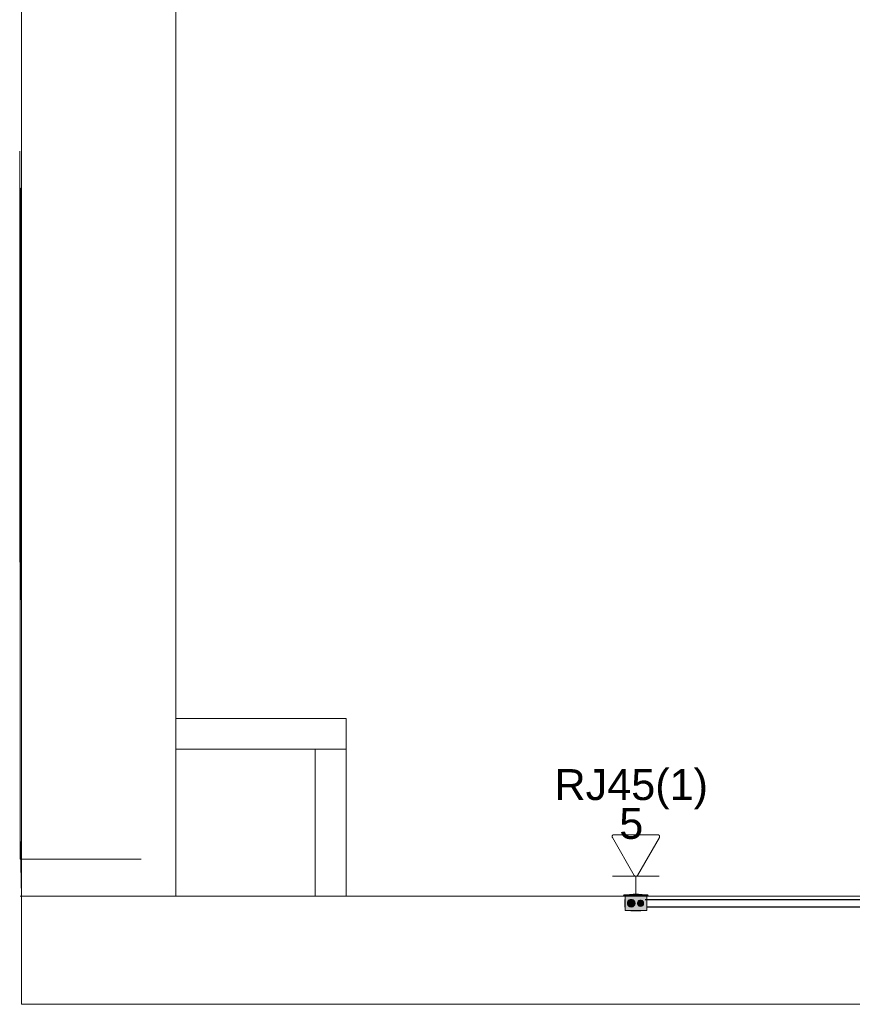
# Model space of a CAD drawing. Header units: millimetres. Extents: x 4476663 to 4477054, y -30323851 to -30323414.
# Tile 166 of 256: x 4476884 to 4476889, y -30323677 to -30323671. Entities that reach past the tile are written whole.
import ezdxf

# ---------------------------------------------------------------- set-up
doc = ezdxf.new("R2010")
doc.units = ezdxf.units.MM
doc.linetypes.add('NULL', pattern=[0])
for name, color, linetype, lineweight in [('CE-Caixa', 9, 'Continuous', 18), ('CE-Condutos (Baixa)', 6, 'Continuous', 25), ('CE-PT Dados', 7, 'Continuous', 5), ('IFC-Caixa de passagem-Contorno', 44, 'Continuous', 5), ('IFC-Parede padrão-Contorno', 44, 'Continuous', 5), ('Nível 1', 2, 'Continuous', 60), ('Textos', 7, 'Continuous', 9)]:
    doc.layers.add(name, color=color, linetype=linetype, lineweight=lineweight)
doc.styles.add('ARIAL', font='arial.ttf')

msp = doc.modelspace()

# ---------------------------------------------------------------- hatches: boundary and pattern name
at = {"layer": 'CE-Caixa', "linetype": 'Continuous'}
for points in [[(4476887.7956, -30323676.5041), (4476887.6496, -30323676.5041), (4476887.6427, -30323676.5101), (4476887.8027, -30323676.5101)], [(4476887.6788, -30323676.525), (4476887.6602, -30323676.5137), (4476887.6714, -30323676.5101), (4476887.6526, -30323676.5101), (4476887.6526, -30323676.6051), (4476887.6857, -30323676.5826), (4476887.6869, -30323676.5633), (4476887.6827, -30323676.5826), (4476887.6724, -30323676.5692), (4476887.6812, -30323676.5326), (4476887.685, -30323676.5465), (4476887.6927, -30323676.5326), (4476887.7139, -30323676.5427), (4476887.7051, -30323676.5438), (4476887.7059, -30323676.5684), (4476887.7926, -30323676.5101), (4476887.6895, -30323676.5101), (4476887.6602, -30323676.5137), (4476887.6788, -30323676.525), (4476887.6602, -30323676.5301)], [(4476887.785, -30323676.5479), (4476887.7912, -30323676.5398), (4476887.7926, -30323676.5101), (4476887.6526, -30323676.6051), (4476887.7926, -30323676.6051), (4476887.7926, -30323676.538), (4476887.7855, -30323676.5472), (4476887.786, -30323676.5569)], [(4476887.7401, -30323676.5041), (4476887.763, -30323676.5001), (4476887.6822, -30323676.5001), (4476887.6822, -30323676.5041)], [(4476887.7051, -30323676.5001), (4476887.7379, -30323676.5001), (4476887.7401, -30323676.4981), (4476887.7051, -30323676.4981)], [(4476887.7103, -30323676.5399), (4476887.6926, -30323676.5326), (4476887.6749, -30323676.5399), (4476887.6676, -30323676.5576), (4476887.6749, -30323676.5752), (4476887.6926, -30323676.5826), (4476887.7103, -30323676.5752), (4476887.7176, -30323676.5576)], [(4476887.7474, -30323676.5383), (4476887.7333, -30323676.5524), (4476887.7384, -30323676.5717), (4476887.7578, -30323676.5769), (4476887.7719, -30323676.5627), (4476887.7667, -30323676.5434)]]:
    msp.add_hatch(color=163, dxfattribs=at).paths.add_polyline_path(points)

# ---------------------------------------------------------------- linework, layer by layer
at = {"layer": 'CE-Caixa'}
for p, q in [((4476887.6496, -30323676.5041), (4476887.6427, -30323676.5101)), ((4476887.6427, -30323676.5101), (4476887.6526, -30323676.5101)), ((4476887.6822, -30323676.5041), (4476887.6496, -30323676.5041)), ((4476887.6526, -30323676.5101), (4476887.6822, -30323676.5101)), ((4476887.6602, -30323676.5101), (4476887.6526, -30323676.5101)), ((4476887.6526, -30323676.5101), (4476887.6526, -30323676.5141)), ((4476887.6714, -30323676.5101), (4476887.6602, -30323676.5101)), ((4476887.6822, -30323676.5101), (4476887.6714, -30323676.5101)), ((4476887.6822, -30323676.5001), (4476887.6822, -30323676.5041)), ((4476887.7051, -30323676.5001), (4476887.6822, -30323676.5001)), ((4476887.7051, -30323676.5041), (4476887.6822, -30323676.5041)), ((4476887.6822, -30323676.5101), (4476887.7051, -30323676.5101)), ((4476887.6895, -30323676.5101), (4476887.6822, -30323676.5101)), ((4476887.7051, -30323676.5101), (4476887.6895, -30323676.5101)), ((4476887.7401, -30323676.4981), (4476887.7051, -30323676.4981)), ((4476887.7051, -30323676.4981), (4476887.7051, -30323676.5001)), ((4476887.7401, -30323676.5001), (4476887.7051, -30323676.5001)), ((4476887.7401, -30323676.5041), (4476887.7051, -30323676.5041)), ((4476887.7051, -30323676.5101), (4476887.7401, -30323676.5101)), ((4476887.7401, -30323676.5101), (4476887.7051, -30323676.5101)), ((4476887.7401, -30323676.5001), (4476887.7401, -30323676.4981)), ((4476887.763, -30323676.5001), (4476887.7401, -30323676.5001)), ((4476887.763, -30323676.5041), (4476887.7401, -30323676.5041)), ((4476887.7401, -30323676.5101), (4476887.763, -30323676.5101)), ((4476887.7508, -30323676.5101), (4476887.7401, -30323676.5101)), ((4476887.763, -30323676.5101), (4476887.7508, -30323676.5101)), ((4476887.763, -30323676.5041), (4476887.763, -30323676.5001)), ((4476887.7956, -30323676.5041), (4476887.763, -30323676.5041)), ((4476887.763, -30323676.5101), (4476887.7926, -30323676.5101)), ((4476887.7641, -30323676.5101), (4476887.763, -30323676.5101)), ((4476887.7818, -30323676.5101), (4476887.7641, -30323676.5101)), ((4476887.7926, -30323676.5101), (4476887.7818, -30323676.5101)), ((4476887.7926, -30323676.5101), (4476887.8027, -30323676.5101)), ((4476887.7926, -30323676.5128), (4476887.7926, -30323676.5101)), ((4476887.7926, -30323676.5326), (4476887.7926, -30323676.5128)), ((4476887.8027, -30323676.5101), (4476887.7956, -30323676.5041)), ((4476887.651, -30323676.5326), (4476887.651, -30323676.5334)), ((4476887.6526, -30323676.5326), (4476887.651, -30323676.5326)), ((4476887.651, -30323676.5334), (4476887.651, -30323676.5359)), ((4476887.651, -30323676.5359), (4476887.651, -30323676.5399)), ((4476887.651, -30323676.5399), (4476887.651, -30323676.5451)), ((4476887.651, -30323676.5451), (4476887.651, -30323676.5511)), ((4476887.651, -30323676.5511), (4476887.651, -30323676.5576)), ((4476887.651, -30323676.5576), (4476887.651, -30323676.564)), ((4476887.651, -30323676.564), (4476887.651, -30323676.5701)), ((4476887.651, -30323676.5701), (4476887.651, -30323676.5752)), ((4476887.651, -30323676.5752), (4476887.651, -30323676.5792)), ((4476887.6526, -30323676.5141), (4476887.6526, -30323676.5244)), ((4476887.6526, -30323676.5244), (4476887.6526, -30323676.5301)), ((4476887.6526, -30323676.5301), (4476887.6526, -30323676.5326)), ((4476887.6526, -30323676.5326), (4476887.6526, -30323676.5508)), ((4476887.6526, -30323676.5508), (4476887.6526, -30323676.5774)), ((4476887.6684, -30323676.5511), (4476887.6676, -30323676.5576)), ((4476887.6676, -30323676.5576), (4476887.6684, -30323676.564)), ((4476887.6709, -30323676.5451), (4476887.6684, -30323676.5511)), ((4476887.6684, -30323676.564), (4476887.6709, -30323676.5701)), ((4476887.6749, -30323676.5399), (4476887.6709, -30323676.5451)), ((4476887.6709, -30323676.5701), (4476887.6749, -30323676.5752)), ((4476887.6801, -30323676.5359), (4476887.6749, -30323676.5399)), ((4476887.6749, -30323676.5752), (4476887.6801, -30323676.5792)), ((4476887.6861, -30323676.5334), (4476887.6801, -30323676.5359)), ((4476887.6926, -30323676.5326), (4476887.6861, -30323676.5334)), ((4476887.6991, -30323676.5334), (4476887.6926, -30323676.5326)), ((4476887.7051, -30323676.5359), (4476887.6991, -30323676.5334)), ((4476887.7103, -30323676.5399), (4476887.7051, -30323676.5359)), ((4476887.7051, -30323676.5792), (4476887.7103, -30323676.5752)), ((4476887.7142, -30323676.5451), (4476887.7103, -30323676.5399)), ((4476887.7103, -30323676.5752), (4476887.7142, -30323676.5701)), ((4476887.7167, -30323676.5511), (4476887.7142, -30323676.5451)), ((4476887.7142, -30323676.5701), (4476887.7167, -30323676.564)), ((4476887.7176, -30323676.5576), (4476887.7167, -30323676.5511)), ((4476887.7167, -30323676.564), (4476887.7176, -30323676.5576)), ((4476887.7333, -30323676.5524), (4476887.7326, -30323676.5576)), ((4476887.7326, -30323676.5576), (4476887.7333, -30323676.5627)), ((4476887.7353, -30323676.5476), (4476887.7333, -30323676.5524)), ((4476887.7333, -30323676.5627), (4476887.7353, -30323676.5676)), ((4476887.7384, -30323676.5434), (4476887.7353, -30323676.5476)), ((4476887.7353, -30323676.5676), (4476887.7384, -30323676.5717)), ((4476887.7426, -30323676.5402), (4476887.7384, -30323676.5434)), ((4476887.7384, -30323676.5717), (4476887.7426, -30323676.5749)), ((4476887.7474, -30323676.5383), (4476887.7426, -30323676.5402)), ((4476887.7426, -30323676.5749), (4476887.7474, -30323676.5769)), ((4476887.7526, -30323676.5376), (4476887.7474, -30323676.5383)), ((4476887.7578, -30323676.5383), (4476887.7526, -30323676.5376)), ((4476887.7626, -30323676.5402), (4476887.7578, -30323676.5383)), ((4476887.7578, -30323676.5769), (4476887.7626, -30323676.5749)), ((4476887.7667, -30323676.5434), (4476887.7626, -30323676.5402)), ((4476887.7626, -30323676.5749), (4476887.7667, -30323676.5717)), ((4476887.7699, -30323676.5476), (4476887.7667, -30323676.5434)), ((4476887.7667, -30323676.5717), (4476887.7699, -30323676.5676)), ((4476887.7719, -30323676.5524), (4476887.7699, -30323676.5476)), ((4476887.7699, -30323676.5676), (4476887.7719, -30323676.5627)), ((4476887.7726, -30323676.5576), (4476887.7719, -30323676.5524)), ((4476887.7719, -30323676.5627), (4476887.7726, -30323676.5576)), ((4476887.7926, -30323676.5353), (4476887.7926, -30323676.5326)), ((4476887.7942, -30323676.5326), (4476887.7926, -30323676.5326)), ((4476887.7926, -30323676.538), (4476887.7926, -30323676.5353)), ((4476887.7926, -30323676.5519), (4476887.7926, -30323676.538)), ((4476887.7926, -30323676.5798), (4476887.7926, -30323676.5519)), ((4476887.7942, -30323676.5334), (4476887.7942, -30323676.5326)), ((4476887.7942, -30323676.5353), (4476887.7942, -30323676.5334)), ((4476887.7942, -30323676.5359), (4476887.7942, -30323676.5353)), ((4476887.7942, -30323676.5399), (4476887.7942, -30323676.5359)), ((4476887.7942, -30323676.5451), (4476887.7942, -30323676.5399)), ((4476887.7942, -30323676.5511), (4476887.7942, -30323676.5451)), ((4476887.7942, -30323676.5576), (4476887.7942, -30323676.5511)), ((4476887.7942, -30323676.564), (4476887.7942, -30323676.5576)), ((4476887.7942, -30323676.5701), (4476887.7942, -30323676.564)), ((4476887.7942, -30323676.5752), (4476887.7942, -30323676.5701)), ((4476887.7942, -30323676.5792), (4476887.7942, -30323676.5752)), ((4476887.651, -30323676.5792), (4476887.651, -30323676.5817)), ((4476887.651, -30323676.5817), (4476887.651, -30323676.5826)), ((4476887.651, -30323676.5826), (4476887.6526, -30323676.5826)), ((4476887.6526, -30323676.5774), (4476887.6526, -30323676.5826)), ((4476887.6526, -30323676.5826), (4476887.6526, -30323676.6051)), ((4476887.6526, -30323676.6051), (4476887.6906, -30323676.6051)), ((4476887.6801, -30323676.5792), (4476887.6861, -30323676.5817)), ((4476887.6861, -30323676.5817), (4476887.6926, -30323676.5826)), ((4476887.6906, -30323676.6051), (4476887.6976, -30323676.6051)), ((4476887.6906, -30323676.6051), (4476887.6906, -30323676.6065)), ((4476887.6906, -30323676.6065), (4476887.6917, -30323676.6065)), ((4476887.6917, -30323676.6065), (4476887.6949, -30323676.6065)), ((4476887.6926, -30323676.5826), (4476887.6991, -30323676.5817)), ((4476887.6949, -30323676.6065), (4476887.6976, -30323676.6065)), ((4476887.6976, -30323676.6051), (4476887.7232, -30323676.6051)), ((4476887.6976, -30323676.6051), (4476887.6976, -30323676.6065)), ((4476887.6976, -30323676.6065), (4476887.6984, -30323676.6065)), ((4476887.6984, -30323676.6065), (4476887.7009, -30323676.6065)), ((4476887.6991, -30323676.5817), (4476887.7051, -30323676.5792)), ((4476887.7009, -30323676.6065), (4476887.7049, -30323676.6065)), ((4476887.7049, -30323676.6065), (4476887.7101, -30323676.6065)), ((4476887.7101, -30323676.6065), (4476887.7161, -30323676.6065)), ((4476887.7161, -30323676.6065), (4476887.7226, -30323676.6065)), ((4476887.7226, -30323676.6065), (4476887.7291, -30323676.6065)), ((4476887.7232, -30323676.6051), (4476887.7411, -30323676.6051)), ((4476887.7291, -30323676.6065), (4476887.7351, -30323676.6065)), ((4476887.7351, -30323676.6065), (4476887.7403, -30323676.6065)), ((4476887.7403, -30323676.6065), (4476887.7442, -30323676.6065)), ((4476887.7411, -30323676.6051), (4476887.7476, -30323676.6051)), ((4476887.7442, -30323676.6065), (4476887.7467, -30323676.6065)), ((4476887.7467, -30323676.6065), (4476887.7476, -30323676.6065)), ((4476887.7474, -30323676.5769), (4476887.7526, -30323676.5776)), ((4476887.7476, -30323676.6051), (4476887.7544, -30323676.6051)), ((4476887.7476, -30323676.6065), (4476887.7476, -30323676.6051)), ((4476887.7476, -30323676.6065), (4476887.7503, -30323676.6065)), ((4476887.7503, -30323676.6065), (4476887.7535, -30323676.6065)), ((4476887.7526, -30323676.5776), (4476887.7578, -30323676.5769)), ((4476887.7535, -30323676.6065), (4476887.7546, -30323676.6065)), ((4476887.7544, -30323676.6051), (4476887.7546, -30323676.6051)), ((4476887.7546, -30323676.6051), (4476887.7663, -30323676.6051)), ((4476887.7546, -30323676.6065), (4476887.7546, -30323676.6051)), ((4476887.7663, -30323676.6051), (4476887.782, -30323676.6051)), ((4476887.782, -30323676.6051), (4476887.7827, -30323676.6051)), ((4476887.7827, -30323676.6051), (4476887.785, -30323676.6051)), ((4476887.785, -30323676.6051), (4476887.7926, -30323676.6051)), ((4476887.7926, -30323676.5826), (4476887.7926, -30323676.5798)), ((4476887.7926, -30323676.5981), (4476887.7926, -30323676.5826)), ((4476887.7926, -30323676.5826), (4476887.7942, -30323676.5826)), ((4476887.7926, -30323676.6051), (4476887.7926, -30323676.5981)), ((4476887.7942, -30323676.5798), (4476887.7942, -30323676.5792)), ((4476887.7942, -30323676.5817), (4476887.7942, -30323676.5798)), ((4476887.7942, -30323676.5826), (4476887.7942, -30323676.5817))]:
    msp.add_line(p, q, dxfattribs=at)
at = {"layer": 'CE-Condutos (Baixa)'}
for p, q in [((4476890.7045, -30323676.5353), (4476887.7827, -30323676.5353)), ((4476887.7942, -30323676.5798), (4476890.7162, -30323676.5798))]:
    msp.add_line(p, q, dxfattribs=at)
at = {"layer": 'CE-PT Dados'}
for p, q in [((4476887.5809, -30323676.114), (4476887.8642, -30323676.1141)), ((4476887.7122, -30323676.3774), (4476887.5705, -30323676.132)), ((4476887.8746, -30323676.1321), (4476887.733, -30323676.3774)), ((4476887.7226, -30323676.3834), (4476887.5714, -30323676.3834)), ((4476887.7226, -30323676.3834), (4476887.7226, -30323676.504)), ((4476887.7226, -30323676.3834), (4476887.8738, -30323676.3834))]:
    msp.add_line(p, q, dxfattribs=at)
for points in [[(4476887.5809, -30323676.114), (4476887.5795, -30323676.1141), (4476887.5782, -30323676.1143), (4476887.5768, -30323676.1147), (4476887.5755, -30323676.1152), (4476887.5743, -30323676.1159), (4476887.5732, -30323676.1168), (4476887.5722, -30323676.1177), (4476887.5713, -30323676.1188), (4476887.5705, -30323676.12), (4476887.5699, -30323676.1212), (4476887.5694, -30323676.1225), (4476887.5691, -30323676.1239), (4476887.5689, -30323676.1253), (4476887.5689, -30323676.1267), (4476887.5691, -30323676.1281), (4476887.5694, -30323676.1294), (4476887.5699, -30323676.1307), (4476887.5705, -30323676.132)], [(4476887.8746, -30323676.1321), (4476887.8752, -30323676.1309), (4476887.8757, -30323676.1295), (4476887.876, -30323676.1282), (4476887.8762, -30323676.1268), (4476887.8762, -30323676.1254), (4476887.876, -30323676.124), (4476887.8757, -30323676.1227), (4476887.8752, -30323676.1214), (4476887.8746, -30323676.1201), (4476887.8738, -30323676.1189), (4476887.8729, -30323676.1179), (4476887.8719, -30323676.1169), (4476887.8708, -30323676.1161), (4476887.8696, -30323676.1154), (4476887.8683, -30323676.1148), (4476887.8669, -30323676.1144), (4476887.8656, -30323676.1142), (4476887.8642, -30323676.1141)], [(4476887.7122, -30323676.3774), (4476887.713, -30323676.3785), (4476887.7139, -30323676.3796), (4476887.7149, -30323676.3806), (4476887.716, -30323676.3814), (4476887.7172, -30323676.3821), (4476887.7185, -30323676.3826), (4476887.7198, -30323676.383), (4476887.7212, -30323676.3833), (4476887.7226, -30323676.3834), (4476887.724, -30323676.3833), (4476887.7254, -30323676.383), (4476887.7267, -30323676.3826), (4476887.728, -30323676.3821), (4476887.7292, -30323676.3814), (4476887.7303, -30323676.3806), (4476887.7313, -30323676.3796), (4476887.7322, -30323676.3785), (4476887.733, -30323676.3774)]]:
    msp.add_lwpolyline(points, dxfattribs=at)
at = {"layer": 'IFC-Caixa de passagem-Contorno'}
for p, q in [((4476887.8006, -30323676.504), (4476887.6446, -30323676.504)), ((4476887.6446, -30323676.504), (4476887.6446, -30323676.51)), ((4476887.8006, -30323676.51), (4476887.6446, -30323676.51)), ((4476887.6526, -30323676.51), (4476887.6526, -30323676.605)), ((4476887.7926, -30323676.51), (4476887.7926, -30323676.605)), ((4476887.8006, -30323676.504), (4476887.8006, -30323676.51)), ((4476887.7926, -30323676.605), (4476887.6526, -30323676.605))]:
    msp.add_line(p, q, dxfattribs=at)
for centre, radius in [((4476887.6926, -30323676.5576), 0.025), ((4476887.7526, -30323676.5576), 0.0199)]:
    msp.add_circle(centre, radius, dxfattribs=at)
at = {"layer": 'IFC-Parede padrão-Contorno', "color": 8, "lineweight": 5}
for p, q in [((4476884.7453, -30323675.8714), (4476884.7453, -30323638.6852)), ((4476883.7453, -30323670.9887), (4476883.7453, -30323668.9357)), ((4476883.7453, -30323671.3915), (4476883.7453, -30323670.9887)), ((4476883.7453, -30323672.8137), (4476883.7453, -30323671.3915)), ((4476883.7344, -30323674.3514), (4476883.7344, -30323671.6914)), ((4476883.7426, -30323674.5914), (4476883.7426, -30323671.9314)), ((4476883.7426, -30323671.9314), (4476883.7453, -30323671.9314)), ((4476883.7453, -30323673.3245), (4476883.7453, -30323672.8137)), ((4476883.7453, -30323675.2577), (4476883.7453, -30323673.3245)), ((4476883.737, -30323674.5216), (4476883.737, -30323674.0486)), ((4476883.7344, -30323674.3514), (4476883.737, -30323674.3514)), ((4476883.737, -30323675.5378), (4476883.737, -30323674.5216)), ((4476883.7426, -30323674.5914), (4476883.7453, -30323674.5914)), ((4476883.7453, -30323675.5245), (4476883.7453, -30323675.2577)), ((4476884.7453, -30323675.3614), (4476885.236, -30323675.3614)), ((4476885.236, -30323675.3614), (4476885.4676, -30323675.3614)), ((4476885.4676, -30323675.3614), (4476885.8468, -30323675.3614)), ((4476885.8468, -30323675.4505), (4476885.8468, -30323675.3614)), ((4476885.8468, -30323675.5193), (4476885.8468, -30323675.4505)), ((4476883.737, -30323675.9296), (4476883.737, -30323675.5378)), ((4476883.7453, -30323676.0977), (4476883.7453, -30323675.5245)), ((4476885.8468, -30323675.5614), (4476885.8468, -30323675.5193)), ((4476884.7453, -30323675.5614), (4476884.9769, -30323675.5614)), ((4476884.9769, -30323675.5614), (4476885.3561, -30323675.5614)), ((4476885.3561, -30323675.5614), (4476885.8468, -30323675.5614)), ((4476885.6468, -30323675.7611), (4476885.6468, -30323675.5614)), ((4476885.8468, -30323675.9846), (4476885.8468, -30323675.5614)), ((4476885.6468, -30323676.0882), (4476885.6468, -30323675.7611)), ((4476884.7453, -30323676.3499), (4476884.7453, -30323675.8714)), ((4476883.737, -30323675.9851), (4476883.737, -30323675.9296)), ((4476883.737, -30323676.107), (4476883.737, -30323675.9851)), ((4476885.8468, -30323676.1843), (4476885.8468, -30323675.9846)), ((4476883.737, -30323676.2714), (4476883.737, -30323676.107)), ((4476883.7453, -30323676.3186), (4476883.7453, -30323676.0977)), ((4476885.6468, -30323676.5114), (4476885.6468, -30323676.0882)), ((4476885.8468, -30323676.5114), (4476885.8468, -30323676.1843)), ((4476883.737, -30323676.2714), (4476884.5196, -30323676.2714)), ((4476883.7453, -30323676.3499), (4476883.7453, -30323676.3186)), ((4476883.7453, -30323676.4187), (4476883.7453, -30323676.3499)), ((4476884.7453, -30323676.4187), (4476884.7453, -30323676.3499)), ((4476883.7453, -30323676.5114), (4476883.7453, -30323676.4187)), ((4476884.7453, -30323676.5114), (4476884.7453, -30323676.4187)), ((4476883.7453, -30323676.5114), (4476884.6349, -30323676.5114)), ((4476884.6349, -30323676.5114), (4476884.6908, -30323676.5114)), ((4476884.6908, -30323676.5114), (4476884.7453, -30323676.5114)), ((4476885.6468, -30323676.5114), (4476885.6889, -30323676.5114)), ((4476885.6889, -30323676.5114), (4476885.7577, -30323676.5114)), ((4476885.7577, -30323676.5114), (4476885.8468, -30323676.5114))]:
    msp.add_line(p, q, dxfattribs=at)
at = {"layer": 'Nível 1', "color": 8, "lineweight": 5}
for p, q in [((4476883.7453, -30323676.5114), (4476883.737, -30323676.107)), ((4476896.6393, -30323676.5114), (4476883.7383, -30323676.5114)), ((4476883.7453, -30323677.2114), (4476883.7453, -30323676.5114)), ((4476896.6393, -30323677.2114), (4476883.7453, -30323677.2114))]:
    msp.add_line(p, q, dxfattribs=at)

# ---------------------------------------------------------------- texts
at = {"layer": 'Textos', "linetype": 'NULL', "char_height": 0.2, "attachment_point": 8, "line_spacing_factor": 0.6, "style": 'ARIAL'}
for s, insert, width in [('RJ45(1)', (4476887.6926, -30323675.95), 1.987195), ('5', (4476887.6926, -30323676.144), 0.310671)]:
    msp.add_mtext(s, dxfattribs=dict(at, insert=insert, width=width))

doc.saveas('drawing.dxf')
